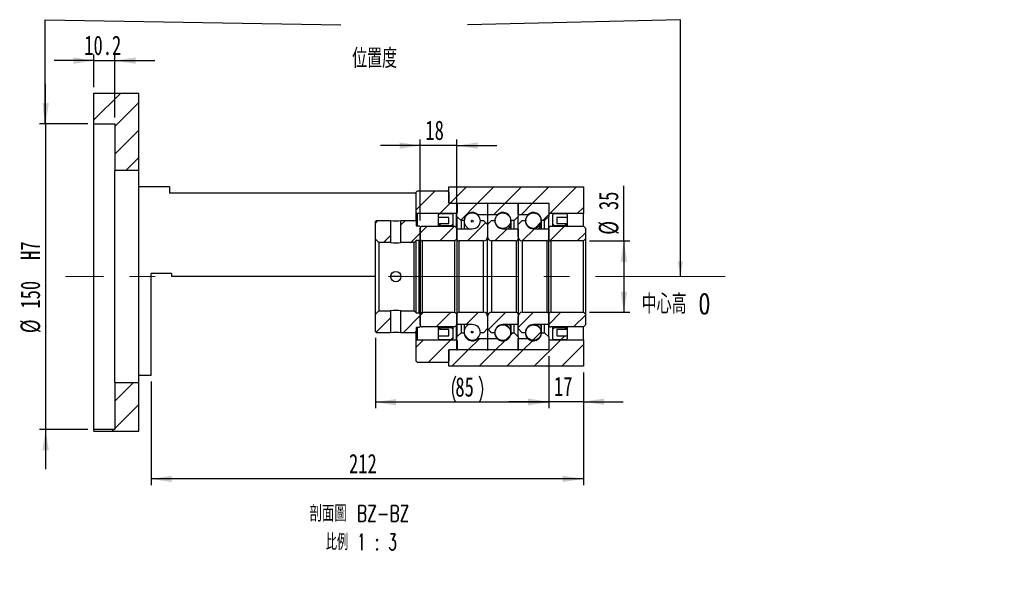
# Paper-space layout 'MBCK35L-J' of a CAD drawing. Header units: millimetres. Extents: x 18 to 332, y 5 to 190.
# Tile 2 of 3: x 171 to 332, y 5 to 96. Entities that reach past the tile are written whole.
import ezdxf

# ---------------------------------------------------------------- set-up
doc = ezdxf.new("R2010")
doc.units = ezdxf.units.MM
doc.linetypes.add('CENTERX2', pattern=[20.32, 12.7, -2.54, 2.54, -2.54])
doc.layers.add('圖層0', color=7, linetype='Continuous')
doc.styles.add('SLDTEXTSTYLE0', font='TXT', dxfattribs={"width": 0.7})
doc.styles.add('SLDTEXTSTYLE1', font='TXT', dxfattribs={"width": 0.7, "bigfont": 'bigfont'})
doc.styles.add('SLDTEXTSTYLE4', font='TXT', dxfattribs={"width": 0.625, "bigfont": 'bigfont'})
doc.dimstyles.new('SLDDIMSTYLE1', dxfattribs={"dimtxt": 0.18, "dimasz": 2.5, "dimexe": 0, "dimexo": 0.0625, "dimgap": 0, "dimtad": 0, "dimtih": 1, "dimtoh": 1, "dimdec": 0, "dimrnd": 1e-09, "dimzin": 0, "dimdsep": 46, "dimtxsty": 'Standard', "dimsah": 1, "dimcen": 0.09, "dimadec": 0, "dimazin": 0, "dimtfac": 2.5, "dimtdec": 0, "dimtofl": 0, "dimtmove": 0, "dimatfit": 3, "dimfxl": 0, "dimfrac": 2, "dimtolj": 1, "dimtzin": 0, "dimarcsym": 0})
doc.dimstyles.new('SLDDIMSTYLE4', dxfattribs={"dimtxt": 3.389974, "dimasz": 2.5, "dimexe": 0, "dimexo": 0.0625, "dimgap": 0.847493, "dimtad": 1, "dimlfac": 3, "dimrnd": 1e-09, "dimzin": 12, "dimdsep": 46, "dimtxsty": 'SLDTEXTSTYLE0', "dimsah": 1, "dimcen": 0.09, "dimadec": 0, "dimazin": 3, "dimtfac": 1, "dimtmove": 0, "dimatfit": 0, "dimfxl": 0, "dimfrac": 2, "dimtolj": 1, "dimtzin": 12, "dimarcsym": 0})
doc.dimstyles.new('SLDDIMSTYLE5', dxfattribs={"dimtxt": 3.389974, "dimasz": 2.5, "dimexe": 0, "dimexo": 0.0625, "dimgap": 0.847493, "dimtad": 1, "dimdec": 1, "dimlfac": 3, "dimrnd": 1e-09, "dimzin": 12, "dimdsep": 46, "dimtxsty": 'SLDTEXTSTYLE0', "dimsah": 1, "dimcen": 0.09, "dimadec": 0, "dimazin": 3, "dimtfac": 1, "dimtdec": 1, "dimtmove": 0, "dimatfit": 0, "dimfxl": 0, "dimfrac": 2, "dimtolj": 1, "dimtzin": 12, "dimarcsym": 0})
doc.dimstyles.new('SLDDIMSTYLE6', dxfattribs={"dimtxt": 3.389974, "dimasz": 2.5, "dimexe": 0, "dimexo": 0.0625, "dimgap": 0.847493, "dimtad": 1, "dimlfac": 3, "dimrnd": 1e-09, "dimzin": 12, "dimdsep": 46, "dimtxsty": 'SLDTEXTSTYLE0', "dimsah": 1, "dimcen": 0.09, "dimadec": 0, "dimazin": 3, "dimtfac": 1, "dimtofl": 0, "dimtmove": 0, "dimatfit": 3, "dimfxl": 0, "dimfrac": 2, "dimtolj": 1, "dimtzin": 12, "dimarcsym": 0})

# ---------------------------------------------------------------- blocks, each defined once
blk = doc.blocks.new('_D_61')
at = {"layer": '圖層0', "color": 7}
for p, q in [((175.34, 79.35), (175.34, 85.86)), ((182.24, 79.35), (174.34, 79.35)), ((175.34, 79.35), (175.34, 29.35)), ((182.24, 29.35), (174.34, 29.35)), ((175.34, 29.35), (175.34, 22.83))]:
    blk.add_line(p, q, dxfattribs=at)
for points in [[(175.34, 79.35), (175.86, 82.74), (174.82, 82.74)], [(175.34, 29.35), (174.82, 25.96), (175.86, 25.96)]]:
    blk.add_solid(points, dxfattribs=at)
at = {"layer": '圖層0', "color": 7, "char_height": 3.175, "attachment_point": 1, "rotation": 90, "style": 'SLDTEXTSTYLE0'}
for s, insert in [('H7', (171.24, 57.07)), ('150', (171.24, 49.12)), ('%%c', (171.24, 45.1))]:
    blk.add_mtext(s, dxfattribs=dict(at, insert=insert))
blk = doc.blocks.new('_D_62')
at = {"layer": '圖層0', "color": 7}
for p, q in [((183.24, 85.35), (183.24, 90.68)), ((186.64, 80.35), (186.64, 90.68)), ((183.24, 89.68), (176.72, 89.68)), ((183.24, 89.68), (186.64, 89.68)), ((186.64, 89.68), (193.16, 89.68))]:
    blk.add_line(p, q, dxfattribs=at)
for points in [[(183.24, 89.68), (179.85, 90.2), (179.85, 89.15)], [(186.64, 89.68), (190.03, 89.15), (190.03, 90.2)]]:
    blk.add_solid(points, dxfattribs=at)
at = {"layer": '圖層0', "color": 7, "insert": (181.65, 93.77), "char_height": 3.175, "attachment_point": 1, "style": 'SLDTEXTSTYLE0'}
blk.add_mtext('10.2', dxfattribs=at)
blk = doc.blocks.new('_D_63')
at = {"layer": '圖層0', "color": 7}
for p, q in [((257.57, 41.35), (257.57, 32.89)), ((263.24, 38.68), (263.24, 32.89)), ((257.57, 33.89), (251.05, 33.89)), ((263.24, 33.89), (257.57, 33.89)), ((263.24, 33.89), (269.76, 33.89))]:
    blk.add_line(p, q, dxfattribs=at)
for points in [[(257.57, 33.89), (254.18, 34.41), (254.18, 33.37)], [(263.24, 33.89), (266.63, 33.37), (266.63, 34.41)]]:
    blk.add_solid(points, dxfattribs=at)
at = {"layer": '圖層0', "color": 7, "insert": (258.43, 37.98), "char_height": 3.175, "attachment_point": 1, "style": 'SLDTEXTSTYLE0'}
blk.add_mtext('17', dxfattribs=at)
blk = doc.blocks.new('_D_64')
at = {"layer": '圖層0', "color": 7}
for p, q in [((263.24, 38.68), (263.24, 20.26)), ((192.57, 37.18), (192.57, 20.26)), ((263.24, 21.26), (192.57, 21.26))]:
    blk.add_line(p, q, dxfattribs=at)
for points in [[(192.57, 21.26), (195.96, 20.74), (195.96, 21.78)], [(263.24, 21.26), (259.85, 21.78), (259.85, 20.74)]]:
    blk.add_solid(points, dxfattribs=at)
at = {"layer": '圖層0', "color": 7, "insert": (224.93, 25.35), "char_height": 3.175, "attachment_point": 1, "style": 'SLDTEXTSTYLE0'}
blk.add_mtext('212', dxfattribs=at)
blk = doc.blocks.new('_D_65')
at = {"layer": '圖層0', "color": 7}
for p, q in [((236.57, 75.78), (230.05, 75.78)), ((236.57, 63.51), (236.57, 76.78)), ((242.57, 75.78), (236.57, 75.78)), ((242.57, 63.25), (242.57, 76.78)), ((242.57, 75.78), (249.09, 75.78))]:
    blk.add_line(p, q, dxfattribs=at)
for points in [[(236.57, 75.78), (233.18, 76.3), (233.18, 75.26)], [(242.57, 75.78), (245.96, 75.26), (245.96, 76.3)]]:
    blk.add_solid(points, dxfattribs=at)
at = {"layer": '圖層0', "color": 7, "insert": (237.41, 79.88), "char_height": 3.175, "attachment_point": 1, "style": 'SLDTEXTSTYLE0'}
blk.add_mtext('18', dxfattribs=at)
blk = doc.blocks.new('_D_66')
at = {"layer": '圖層0', "color": 7}
for p, q in [((269.85, 60.18), (269.85, 69.2)), ((264.24, 60.18), (270.85, 60.18)), ((269.85, 60.18), (269.85, 48.51)), ((264.24, 48.51), (270.85, 48.51))]:
    blk.add_line(p, q, dxfattribs=at)
for points in [[(269.85, 60.18), (269.33, 56.79), (270.38, 56.79)], [(269.85, 48.51), (270.38, 51.9), (269.33, 51.9)]]:
    blk.add_solid(points, dxfattribs=at)
at = {"layer": '圖層0', "color": 7, "char_height": 3.175, "attachment_point": 1, "rotation": 90, "style": 'SLDTEXTSTYLE0'}
for s, insert in [('35', (265.76, 65.23)), ('%%c', (265.76, 61.2))]:
    blk.add_mtext(s, dxfattribs=dict(at, insert=insert))
blk = doc.blocks.new('_D_67')
at = {"layer": '圖層0', "color": 7}
for p, q in [((229.24, 44.35), (229.24, 32.81)), ((257.57, 41.35), (257.57, 32.81)), ((257.57, 33.81), (229.24, 33.81))]:
    blk.add_line(p, q, dxfattribs=at)
for centre, start, end in [((246.55, 35.93), 153.4349, 206.5651), ((242.05, 35.93), 333.4349, 26.5651)]:
    blk.add_arc(centre, 4.73, start, end, dxfattribs=at)
for points in [[(229.24, 33.81), (232.63, 33.29), (232.63, 34.33)], [(257.57, 33.81), (254.18, 34.33), (254.18, 33.29)]]:
    blk.add_solid(points, dxfattribs=at)
at = {"layer": '圖層0', "color": 7, "insert": (242.31, 37.9), "char_height": 3.175, "attachment_point": 1, "style": 'SLDTEXTSTYLE0'}
blk.add_mtext('85', dxfattribs=at)
blk = doc.blocks.new('SW_NOTE_19')
at = {"layer": '圖層0', "color": 0, "char_height": 2.6458, "attachment_point": 2}
for s, insert, style in [('\\M+19655\\M+196CA\\M+19AA4 BZ-BZ', (9.55, 3.41), 'SLDTEXTSTYLE1'), ('\\M+194E4\\M+197E1 1 : 3', (9.88, -1.26), 'SLDTEXTSTYLE4')]:
    blk.add_mtext(s, dxfattribs=dict(at, insert=insert, style=style))

psp = doc.layouts.new('MBCK35L-J')

# ---------------------------------------------------------------- hatches: boundary and pattern name
at = {"linetype": 'Continuous', "lineweight": 18}
h = psp.add_hatch(dxfattribs=at)
h.set_pattern_fill('ANSI31', style=0)
edge = h.paths.add_edge_path(flags=0)
edge.add_arc((242.673, 66.2454), 0.1, 90, 180)
edge.add_line((242.573, 66.2454), (242.573, 64.1787))
edge.add_line((242.573, 64.1787), (243.2396, 63.5121))
edge.add_line((243.2396, 63.5121), (243.7396, 63.5121))
edge.add_arc((245.073, 63.5121), 1.3333, 45.438688, 180, ccw=False)
edge.add_line((246.0085, 64.4621), (247.573, 64.4621))
edge.add_line((247.573, 64.4621), (247.573, 66.2454))
edge.add_arc((247.473, 66.2454), 0.1, 0, 90)
edge.add_line((247.473, 66.3454), (242.673, 66.3454))
h = psp.add_hatch(dxfattribs=at)
h.set_pattern_fill('ANSI31', style=0)
edge = h.paths.add_edge_path(flags=0)
edge.add_arc((252.473, 66.2454), 0.1, 0, 90)
edge.add_line((252.473, 66.3454), (247.673, 66.3454))
edge.add_arc((247.673, 66.2454), 0.1, 90, 180)
edge.add_line((247.573, 66.2454), (247.573, 64.4621))
edge.add_line((247.573, 64.4621), (249.1374, 64.4621))
edge.add_arc((250.073, 63.5121), 1.3333, 0, 134.561312, ccw=False)
edge.add_line((251.4063, 63.5121), (251.9063, 63.5121))
edge.add_line((251.9063, 63.5121), (252.573, 64.1787))
edge.add_line((252.573, 64.1787), (252.573, 66.2454))
h = psp.add_hatch(dxfattribs=at)
h.set_pattern_fill('ANSI31', style=0)
edge = h.paths.add_edge_path(flags=0)
edge.add_arc((257.473, 66.2454), 0.1, 0, 90)
edge.add_line((257.473, 66.3454), (252.673, 66.3454))
edge.add_arc((252.673, 66.2454), 0.1, 90, 180)
edge.add_line((252.573, 66.2454), (252.573, 64.4621))
edge.add_line((252.573, 64.4621), (254.1374, 64.4621))
edge.add_arc((255.073, 63.5121), 1.3333, 0, 134.561312, ccw=False)
edge.add_line((256.4063, 63.5121), (256.9063, 63.5121))
edge.add_line((256.9063, 63.5121), (257.573, 64.1787))
edge.add_line((257.573, 64.1787), (257.573, 66.2454))
h = psp.add_hatch(dxfattribs=at)
h.set_pattern_fill('ANSI31', style=0)
h.paths.add_polyline_path([(241.2396, 63.0121), (239.7396, 63.0121), (239.7396, 62.9454), (240.0063, 62.6787), (241.6396, 62.6787), (241.9063, 62.9454), (241.9063, 64.5121), (241.7396, 64.6787), (239.7396, 64.6787), (239.573, 64.5121), (239.573, 64.012), (241.2396, 64.012)], flags=0)
h = psp.add_hatch(dxfattribs=at)
h.set_pattern_fill('ANSI31', style=0)
edge = h.paths.add_edge_path(flags=0)
edge.add_arc((250.073, 63.5037), 1.2746, 0, 360)
h = psp.add_hatch(dxfattribs=at)
h.set_pattern_fill('ANSI31', style=0)
edge = h.paths.add_edge_path(flags=0)
edge.add_arc((255.073, 63.5016), 1.2594, 0, 360)
h = psp.add_hatch(dxfattribs=at)
h.set_pattern_fill('ANSI31', style=0)
h.paths.add_polyline_path([(260.4063, 63.0121), (258.9063, 63.0121), (258.9063, 64.012), (260.573, 64.012), (260.573, 64.5121), (260.4063, 64.6787), (258.4063, 64.6787), (258.2396, 64.5121), (258.2396, 62.9454), (258.5063, 62.6787), (260.1396, 62.6787), (260.4063, 62.9454)], flags=0)
h = psp.add_hatch(dxfattribs=at)
h.set_pattern_fill('ANSI31', style=0)
h.paths.add_polyline_path([(231.723, 63.5121), (229.4063, 63.5121), (229.2396, 63.3454), (229.2396, 60.4954), (229.8063, 59.9287), (231.723, 59.9287)], flags=0)
h = psp.add_hatch(dxfattribs=at)
h.set_pattern_fill('ANSI31', style=0)
h.paths.add_polyline_path([(236.4063, 62.6787), (235.9063, 62.6787), (235.9063, 63.3454), (235.7396, 63.5121), (233.423, 63.5121), (233.423, 59.9287), (235.573, 59.9287), (235.9063, 60.2621), (236.4063, 60.2621), (236.573, 60.4287), (236.573, 62.512)], flags=0)
h = psp.add_hatch(dxfattribs=at)
h.set_pattern_fill('ANSI31', style=0)
edge = h.paths.add_edge_path(flags=0)
edge.add_line((247.573, 62.8454), (246.9063, 63.5121))
edge.add_line((246.9063, 63.5121), (246.4063, 63.5121))
edge.add_arc((245.073, 63.5121), 1.3333, 270, 360, ccw=False)
edge.add_line((245.073, 62.1787), (242.573, 62.1787))
edge.add_line((242.573, 62.1787), (242.573, 60.5121))
edge.add_arc((242.9063, 60.5121), 0.3333, 180, 270)
edge.add_line((242.9063, 60.1787), (246.9063, 60.1787))
edge.add_arc((246.9063, 60.8454), 0.6667, 270, 360)
edge.add_line((247.573, 60.8454), (247.573, 62.8454))
h = psp.add_hatch(dxfattribs=at)
h.set_pattern_fill('ANSI31', style=0)
edge = h.paths.add_edge_path(flags=0)
edge.add_arc((245.073, 63.4157), 0.1461, 0, 360)
h = psp.add_hatch(dxfattribs=at)
h.set_pattern_fill('ANSI31', style=0)
edge = h.paths.add_edge_path(flags=0)
edge.add_line((248.2396, 63.5121), (247.573, 62.8454))
edge.add_line((247.573, 62.8454), (247.573, 60.8454))
edge.add_arc((248.2396, 60.8454), 0.6667, 180, 270)
edge.add_line((248.2396, 60.1787), (252.2396, 60.1787))
edge.add_arc((252.2396, 60.5121), 0.3333, 270, 360)
edge.add_line((252.573, 60.5121), (252.573, 62.1787))
edge.add_line((252.573, 62.1787), (250.073, 62.1787))
edge.add_arc((250.073, 63.5121), 1.3333, 180, 270, ccw=False)
edge.add_line((248.7396, 63.5121), (248.2396, 63.5121))
h = psp.add_hatch(dxfattribs=at)
h.set_pattern_fill('ANSI31', style=0)
edge = h.paths.add_edge_path(flags=0)
edge.add_line((253.2396, 63.5121), (252.573, 62.8454))
edge.add_line((252.573, 62.8454), (252.573, 60.8454))
edge.add_arc((253.2396, 60.8454), 0.6667, 180, 270)
edge.add_line((253.2396, 60.1787), (257.2396, 60.1787))
edge.add_arc((257.2396, 60.5121), 0.3333, 270, 360)
edge.add_line((257.573, 60.5121), (257.573, 62.1787))
edge.add_line((257.573, 62.1787), (255.073, 62.1787))
edge.add_arc((255.073, 63.5121), 1.3333, 180, 270, ccw=False)
edge.add_line((253.7396, 63.5121), (253.2396, 63.5121))
h = psp.add_hatch(dxfattribs=at)
h.set_pattern_fill('ANSI31', style=0)
edge = h.paths.add_edge_path(flags=0)
edge.add_line((236.9063, 60.1787), (242.2396, 60.1787))
edge.add_line((242.2396, 60.1787), (242.573, 60.5121))
edge.add_line((242.573, 60.5121), (242.573, 62.2454))
edge.add_line((242.573, 62.2454), (242.2396, 62.5787))
edge.add_line((242.2396, 62.5787), (236.9063, 62.5787))
edge.add_arc((236.9063, 62.2454), 0.3333, 90, 180)
edge.add_line((236.573, 62.2454), (236.573, 60.5121))
edge.add_arc((236.9063, 60.5121), 0.3333, 180, 270)
h = psp.add_hatch(dxfattribs=at)
h.set_pattern_fill('ANSI31', style=0)
edge = h.paths.add_edge_path(flags=0)
edge.add_line((257.9063, 60.1787), (263.2396, 60.1787))
edge.add_line((263.2396, 60.1787), (263.573, 60.5121))
edge.add_line((263.573, 60.5121), (263.573, 62.2454))
edge.add_line((263.573, 62.2454), (263.2396, 62.5787))
edge.add_line((263.2396, 62.5787), (257.9063, 62.5787))
edge.add_arc((257.9063, 62.2454), 0.3333, 90, 180)
edge.add_line((257.573, 62.2454), (257.573, 60.5121))
edge.add_arc((257.9063, 60.5121), 0.3333, 180, 270)
h = psp.add_hatch(dxfattribs=at)
h.set_pattern_fill('ANSI31', style=0)
h.paths.add_polyline_path([(229.2396, 48.1954), (229.2396, 45.3454), (229.4063, 45.1787), (231.723, 45.1787), (231.723, 48.7621), (229.8063, 48.7621)], flags=0)
h = psp.add_hatch(dxfattribs=at)
h.set_pattern_fill('ANSI31', style=0)
h.paths.add_polyline_path([(235.9063, 46.0121), (236.4063, 46.0121), (236.573, 46.1787), (236.573, 48.2621), (236.4063, 48.4287), (235.9063, 48.4287), (235.573, 48.7621), (233.423, 48.7621), (233.423, 45.1787), (235.7396, 45.1787), (235.9063, 45.3454)], flags=0)
h = psp.add_hatch(dxfattribs=at)
h.set_pattern_fill('ANSI31', style=0)
edge = h.paths.add_edge_path(flags=0)
edge.add_line((242.573, 46.4454), (242.573, 48.1787))
edge.add_line((242.573, 48.1787), (242.2396, 48.5121))
edge.add_line((242.2396, 48.5121), (236.9063, 48.5121))
edge.add_arc((236.9063, 48.1787), 0.3333, 90, 180)
edge.add_line((236.573, 48.1787), (236.573, 46.4454))
edge.add_arc((236.9063, 46.4454), 0.3333, 180, 270)
edge.add_line((236.9063, 46.1121), (242.2396, 46.1121))
edge.add_line((242.2396, 46.1121), (242.573, 46.4454))
h = psp.add_hatch(dxfattribs=at)
h.set_pattern_fill('ANSI31', style=0)
edge = h.paths.add_edge_path(flags=0)
edge.add_line((246.9063, 45.1787), (247.573, 45.8454))
edge.add_line((247.573, 45.8454), (247.573, 47.8454))
edge.add_arc((246.9063, 47.8454), 0.6667, 0, 90)
edge.add_line((246.9063, 48.5121), (242.9063, 48.5121))
edge.add_arc((242.9063, 48.1787), 0.3333, 90, 180)
edge.add_line((242.573, 48.1787), (242.573, 46.5121))
edge.add_line((242.573, 46.5121), (245.073, 46.5121))
edge.add_arc((245.073, 45.1787), 1.3333, 0, 90, ccw=False)
edge.add_line((246.4063, 45.1787), (246.9063, 45.1787))
h = psp.add_hatch(dxfattribs=at)
h.set_pattern_fill('ANSI31', style=0)
edge = h.paths.add_edge_path(flags=0)
edge.add_line((247.573, 45.8454), (248.2396, 45.1787))
edge.add_line((248.2396, 45.1787), (248.7396, 45.1787))
edge.add_arc((250.073, 45.1787), 1.3333, 90, 180, ccw=False)
edge.add_line((250.073, 46.5121), (252.573, 46.5121))
edge.add_line((252.573, 46.5121), (252.573, 48.1787))
edge.add_arc((252.2396, 48.1787), 0.3333, 0, 90)
edge.add_line((252.2396, 48.5121), (248.2396, 48.5121))
edge.add_arc((248.2396, 47.8454), 0.6667, 90, 180)
edge.add_line((247.573, 47.8454), (247.573, 45.8454))
h = psp.add_hatch(dxfattribs=at)
h.set_pattern_fill('ANSI31', style=0)
edge = h.paths.add_edge_path(flags=0)
edge.add_line((252.573, 45.8454), (253.2396, 45.1787))
edge.add_line((253.2396, 45.1787), (253.7396, 45.1787))
edge.add_arc((255.073, 45.1787), 1.3333, 90, 180, ccw=False)
edge.add_line((255.073, 46.5121), (257.573, 46.5121))
edge.add_line((257.573, 46.5121), (257.573, 48.1787))
edge.add_arc((257.2396, 48.1787), 0.3333, 0, 90)
edge.add_line((257.2396, 48.5121), (253.2396, 48.5121))
edge.add_arc((253.2396, 47.8454), 0.6667, 90, 180)
edge.add_line((252.573, 47.8454), (252.573, 45.8454))
h = psp.add_hatch(dxfattribs=at)
h.set_pattern_fill('ANSI31', style=0)
edge = h.paths.add_edge_path(flags=0)
edge.add_line((263.573, 46.4454), (263.573, 48.1787))
edge.add_line((263.573, 48.1787), (263.2396, 48.5121))
edge.add_line((263.2396, 48.5121), (257.9063, 48.5121))
edge.add_arc((257.9063, 48.1787), 0.3333, 90, 180)
edge.add_line((257.573, 48.1787), (257.573, 46.4454))
edge.add_arc((257.9063, 46.4454), 0.3333, 180, 270)
edge.add_line((257.9063, 46.1121), (263.2396, 46.1121))
edge.add_line((263.2396, 46.1121), (263.573, 46.4454))
h = psp.add_hatch(dxfattribs=at)
h.set_pattern_fill('ANSI31', style=0)
h.paths.add_polyline_path([(239.7396, 45.6787), (241.2396, 45.6787), (241.2396, 44.6787), (239.573, 44.6787), (239.573, 44.1787), (239.7396, 44.0121), (241.7396, 44.0121), (241.9063, 44.1787), (241.9063, 45.7454), (241.6396, 46.0121), (240.0063, 46.0121), (239.7396, 45.7454)], flags=0)
h = psp.add_hatch(dxfattribs=at)
h.set_pattern_fill('ANSI31', style=0)
edge = h.paths.add_edge_path(flags=0)
edge.add_arc((242.673, 42.4454), 0.1, 180, 270)
edge.add_line((242.673, 42.3454), (247.473, 42.3454))
edge.add_arc((247.473, 42.4454), 0.1, 270, 360)
edge.add_line((247.573, 42.4454), (247.573, 44.2287))
edge.add_line((247.573, 44.2287), (246.0085, 44.2287))
edge.add_arc((245.073, 45.1787), 1.3333, 180, 314.561312, ccw=False)
edge.add_line((243.7396, 45.1787), (243.2396, 45.1787))
edge.add_line((243.2396, 45.1787), (242.573, 44.5121))
edge.add_line((242.573, 44.5121), (242.573, 42.4454))
h = psp.add_hatch(dxfattribs=at)
h.set_pattern_fill('ANSI31', style=0)
edge = h.paths.add_edge_path(flags=0)
edge.add_arc((245.073, 45.275), 0.1461, 0, 360)
h = psp.add_hatch(dxfattribs=at)
h.set_pattern_fill('ANSI31', style=0)
edge = h.paths.add_edge_path(flags=0)
edge.add_arc((252.473, 42.4454), 0.1, 270, 360)
edge.add_line((252.573, 42.4454), (252.573, 44.5121))
edge.add_line((252.573, 44.5121), (251.9063, 45.1787))
edge.add_line((251.9063, 45.1787), (251.4063, 45.1787))
edge.add_arc((250.073, 45.1787), 1.3333, 225.438688, 360, ccw=False)
edge.add_line((249.1374, 44.2287), (247.573, 44.2287))
edge.add_line((247.573, 44.2287), (247.573, 42.4454))
edge.add_arc((247.673, 42.4454), 0.1, 180, 270)
edge.add_line((247.673, 42.3454), (252.473, 42.3454))
h = psp.add_hatch(dxfattribs=at)
h.set_pattern_fill('ANSI31', style=0)
edge = h.paths.add_edge_path(flags=0)
edge.add_arc((250.073, 45.1871), 1.2746, 0, 360)
h = psp.add_hatch(dxfattribs=at)
h.set_pattern_fill('ANSI31', style=0)
edge = h.paths.add_edge_path(flags=0)
edge.add_arc((257.473, 42.4454), 0.1, 270, 360)
edge.add_line((257.573, 42.4454), (257.573, 44.5121))
edge.add_line((257.573, 44.5121), (256.9063, 45.1787))
edge.add_line((256.9063, 45.1787), (256.4063, 45.1787))
edge.add_arc((255.073, 45.1787), 1.3333, 225.438688, 360, ccw=False)
edge.add_line((254.1374, 44.2287), (252.573, 44.2287))
edge.add_line((252.573, 44.2287), (252.573, 42.4454))
edge.add_arc((252.673, 42.4454), 0.1, 180, 270)
edge.add_line((252.673, 42.3454), (257.473, 42.3454))
h = psp.add_hatch(dxfattribs=at)
h.set_pattern_fill('ANSI31', style=0)
edge = h.paths.add_edge_path(flags=0)
edge.add_arc((255.073, 45.1892), 1.2594, 0, 360)
h = psp.add_hatch(dxfattribs=at)
h.set_pattern_fill('ANSI31', style=0)
h.paths.add_polyline_path([(258.9063, 45.6787), (260.4063, 45.6787), (260.4063, 45.7454), (260.1396, 46.0121), (258.5063, 46.0121), (258.2396, 45.7454), (258.2396, 44.1787), (258.4063, 44.0121), (260.4063, 44.0121), (260.573, 44.1787), (260.573, 44.6787), (258.9063, 44.6787)], flags=0)
at = {"layer": '圖層0', "linetype": 'Continuous', "lineweight": 18}
h = psp.add_hatch(dxfattribs=at)
h.set_pattern_fill('ANSI31', color=256, style=0)
h.paths.add_polyline_path([(190.573, 84.3454), (183.2396, 84.3454), (183.2396, 79.3454), (186.6396, 79.3454), (186.6396, 71.6787), (190.573, 71.6787)], flags=0)
h = psp.add_hatch(dxfattribs=at)
h.set_pattern_fill('ANSI31', color=256, style=0)
edge = h.paths.add_edge_path(flags=0)
edge.add_line((241.073, 68.3454), (236.073, 68.3454))
edge.add_line((236.073, 68.3454), (235.9063, 68.1787))
edge.add_line((235.9063, 68.1787), (235.9063, 64.8454))
edge.add_line((235.9063, 64.8454), (236.073, 64.6787))
edge.add_line((236.073, 64.6787), (242.523, 64.6787))
edge.add_line((242.523, 64.6787), (242.623, 64.7787))
edge.add_line((242.623, 64.7787), (242.623, 66.2454))
edge.add_line((242.623, 66.2454), (242.523, 66.3454))
edge.add_line((242.523, 66.3454), (241.373, 66.3454))
edge.add_arc((241.373, 66.4787), 0.1333, 180, 270, ccw=False)
edge.add_line((241.2396, 66.4787), (241.2396, 68.1787))
edge.add_line((241.2396, 68.1787), (241.073, 68.3454))
h = psp.add_hatch(dxfattribs=at)
h.set_pattern_fill('ANSI31', color=256, style=0)
h.paths.add_polyline_path([(263.2396, 64.6787), (263.2396, 69.0121), (241.2396, 69.0121), (241.2396, 66.3454), (257.573, 66.3454), (257.573, 64.6787)], flags=0)
h = psp.add_hatch(dxfattribs=at)
h.set_pattern_fill('ANSI31', color=256, style=0)
edge = h.paths.add_edge_path(flags=0)
edge.add_line((235.9063, 43.8454), (235.9063, 40.5121))
edge.add_line((235.9063, 40.5121), (236.073, 40.3454))
edge.add_line((236.073, 40.3454), (241.073, 40.3454))
edge.add_line((241.073, 40.3454), (241.2396, 40.5121))
edge.add_line((241.2396, 40.5121), (241.2396, 42.212))
edge.add_arc((241.373, 42.212), 0.1333, 90, 180, ccw=False)
edge.add_line((241.373, 42.3454), (242.523, 42.3454))
edge.add_line((242.523, 42.3454), (242.623, 42.4454))
edge.add_line((242.623, 42.4454), (242.623, 43.9121))
edge.add_line((242.623, 43.9121), (242.523, 44.0121))
edge.add_line((242.523, 44.0121), (236.073, 44.0121))
edge.add_line((236.073, 44.0121), (235.9063, 43.8454))
h = psp.add_hatch(dxfattribs=at)
h.set_pattern_fill('ANSI31', color=256, style=0)
h.paths.add_polyline_path([(263.2396, 39.6787), (263.2396, 44.0121), (257.573, 44.0121), (257.573, 42.3454), (241.2396, 42.3454), (241.2396, 39.6787)], flags=0)
h = psp.add_hatch(dxfattribs=at)
h.set_pattern_fill('ANSI31', color=256, style=0)
h.paths.add_polyline_path([(183.2396, 29.0635), (190.573, 29.0635), (190.573, 37.012), (186.6396, 37.012), (186.6396, 29.3454), (183.2396, 29.3454)], flags=0)

# ---------------------------------------------------------------- linework, layer by layer
at = {"color": 7, "linetype": 'Continuous', "lineweight": 25}
for p, q in [((183.2396, 84.3454), (190.573, 84.3454)), ((183.2396, 79.3454), (183.2396, 84.3454)), ((190.573, 71.6787), (190.573, 84.3454)), ((183.2396, 79.3454), (186.6396, 79.3454)), ((183.2396, 29.3454), (183.2396, 79.3454)), ((186.6396, 79.3454), (186.6396, 71.6787)), ((190.573, 71.6787), (186.6396, 71.6787)), ((186.6396, 37.012), (186.6396, 71.6787)), ((190.573, 37.012), (190.573, 71.6787)), ((195.573, 69.0121), (190.573, 69.0121)), ((195.573, 69.0121), (195.573, 68.0121)), ((235.9063, 68.0121), (195.573, 68.0121)), ((236.073, 68.3454), (235.9063, 68.1787)), ((235.9063, 64.8454), (235.9063, 68.1787)), ((241.073, 68.3454), (236.073, 68.3454)), ((241.2396, 68.1787), (241.073, 68.3454)), ((241.2396, 66.3454), (241.2396, 69.0121)), ((241.2396, 69.0121), (263.2396, 69.0121)), ((241.2396, 68.1787), (241.2396, 66.4787)), ((263.2396, 69.0121), (263.2396, 64.6787)), ((241.2396, 66.3454), (257.573, 66.3454)), ((241.373, 66.3454), (242.523, 66.3454)), ((242.623, 66.2454), (242.523, 66.3454)), ((242.573, 64.1787), (242.573, 66.2454)), ((242.623, 66.2454), (242.623, 64.7787)), ((242.673, 66.3454), (247.473, 66.3454)), ((247.573, 66.2454), (247.573, 64.4621)), ((247.673, 66.3454), (252.473, 66.3454)), ((252.573, 64.4621), (252.573, 66.2454)), ((252.573, 66.2454), (252.573, 64.1787)), ((252.673, 66.3454), (257.473, 66.3454)), ((257.573, 66.3454), (257.573, 64.6787)), ((257.573, 66.2454), (257.573, 64.1787)), ((235.9063, 64.8454), (236.073, 64.6787)), ((235.9063, 63.3454), (235.9063, 64.8454)), ((242.523, 64.6787), (236.073, 64.6787)), ((236.073, 64.6787), (236.073, 62.6787)), ((239.7396, 64.6787), (239.573, 64.5121)), ((239.573, 64.012), (239.573, 64.5121)), ((239.7396, 64.6787), (241.7396, 64.6787)), ((241.9063, 64.5121), (241.7396, 64.6787)), ((241.9063, 64.5121), (241.9063, 62.9454)), ((242.523, 64.6787), (242.623, 64.7787)), ((242.523, 62.2954), (242.523, 64.6787)), ((246.0085, 64.4621), (246.0085, 64.3657)), ((247.573, 64.4621), (246.0085, 64.4621)), ((247.573, 64.4621), (247.573, 62.8454)), ((249.1374, 64.4621), (247.573, 64.4621)), ((249.1374, 64.3693), (249.1374, 64.4621)), ((254.1374, 64.4621), (252.573, 64.4621)), ((254.1374, 64.3447), (254.1374, 64.4621)), ((263.2396, 64.6787), (257.573, 64.6787)), ((258.4063, 64.6787), (258.2396, 64.5121)), ((258.2396, 62.9454), (258.2396, 64.5121)), ((258.4063, 64.6787), (260.4063, 64.6787)), ((260.573, 64.5121), (260.4063, 64.6787)), ((260.573, 64.5121), (260.573, 64.012)), ((263.2396, 62.5787), (263.2396, 64.6787)), ((229.4063, 63.5121), (229.2396, 63.3454)), ((229.2396, 60.4954), (229.2396, 63.3454)), ((229.4063, 63.5121), (231.723, 63.5121)), ((231.723, 63.5121), (231.723, 59.9287)), ((233.423, 59.9287), (233.423, 63.5121)), ((233.423, 63.5121), (235.7396, 63.5121)), ((235.9063, 63.3454), (235.7396, 63.5121)), ((235.9063, 63.3454), (235.9063, 62.6787)), ((241.2396, 64.012), (239.573, 64.012)), ((239.573, 62.5787), (239.573, 64.012)), ((239.7396, 63.0121), (241.2396, 63.0121)), ((239.7396, 62.9454), (239.7396, 63.0121)), ((239.7396, 62.9454), (240.0063, 62.6787)), ((239.7396, 62.5787), (239.7396, 62.9454)), ((241.2396, 63.0121), (241.2396, 64.012)), ((241.6396, 62.6787), (241.9063, 62.9454)), ((241.9063, 62.9454), (241.9063, 62.5787)), ((243.2396, 63.5121), (242.573, 64.1787)), ((242.573, 64.1787), (242.573, 62.2454)), ((243.2396, 63.5121), (243.2396, 62.1787)), ((243.7396, 63.5121), (243.2396, 63.5121)), ((243.7396, 63.5121), (243.7396, 62.1787)), ((246.4063, 63.5121), (246.9063, 63.5121)), ((246.9063, 63.5121), (247.573, 62.8454)), ((247.573, 62.8454), (248.2396, 63.5121)), ((247.573, 62.8454), (247.573, 60.8454)), ((248.2396, 63.5121), (248.7396, 63.5121)), ((248.8003, 63.5742), (248.7502, 63.3442)), ((251.4063, 62.1787), (251.4063, 63.5121)), ((251.9063, 63.5121), (251.4063, 63.5121)), ((252.573, 64.1787), (251.9063, 63.5121)), ((251.9063, 62.1787), (251.9063, 63.5121)), ((252.573, 62.8454), (252.573, 64.1787)), ((252.573, 62.8454), (253.2396, 63.5121)), ((252.573, 60.8454), (252.573, 62.8454)), ((253.2396, 63.5121), (253.7396, 63.5121)), ((253.8225, 63.6515), (253.7495, 63.3504)), ((256.4063, 62.1787), (256.4063, 63.5121)), ((256.9063, 63.5121), (256.4063, 63.5121)), ((257.573, 64.1787), (256.9063, 63.5121)), ((256.9063, 62.1787), (256.9063, 63.5121)), ((257.573, 62.2454), (257.573, 64.1787)), ((258.2396, 62.9454), (258.5063, 62.6787)), ((258.2396, 62.5787), (258.2396, 62.9454)), ((260.573, 64.012), (258.9063, 64.012)), ((258.9063, 64.012), (258.9063, 63.0121)), ((258.9063, 63.0121), (260.4063, 63.0121)), ((260.1396, 62.6787), (260.4063, 62.9454)), ((260.4063, 63.0121), (260.4063, 62.9454)), ((260.4063, 62.9454), (260.4063, 62.5787)), ((260.573, 64.012), (260.573, 62.5787)), ((235.9063, 62.6787), (236.4063, 62.6787)), ((236.573, 62.512), (236.4063, 62.6787)), ((236.573, 62.512), (236.573, 60.4287)), ((236.573, 60.5121), (236.573, 62.2454)), ((236.9063, 62.5787), (242.2396, 62.5787)), ((240.0063, 62.6787), (240.0063, 62.5787)), ((241.6396, 62.6787), (240.0063, 62.6787)), ((241.6396, 62.5787), (241.6396, 62.6787)), ((242.573, 62.2454), (242.2396, 62.5787)), ((242.573, 62.2454), (242.573, 60.5121)), ((242.573, 62.1787), (245.073, 62.1787)), ((242.573, 60.5121), (242.573, 62.1787)), ((250.073, 62.1787), (252.573, 62.1787)), ((252.573, 62.1787), (252.573, 60.5121)), ((255.073, 62.1787), (257.573, 62.1787)), ((257.573, 60.5121), (257.573, 62.2454)), ((257.573, 62.1787), (257.573, 60.5121)), ((257.9063, 62.5787), (263.2396, 62.5787)), ((258.5063, 62.6787), (258.5063, 62.5787)), ((260.1396, 62.6787), (258.5063, 62.6787)), ((260.1396, 62.5787), (260.1396, 62.6787)), ((263.573, 62.2454), (263.2396, 62.5787)), ((263.573, 62.2454), (263.573, 60.5121)), ((229.2396, 60.4954), (229.8063, 59.9287)), ((229.2396, 48.1954), (229.2396, 60.4954)), ((229.8063, 59.9287), (229.8063, 48.7621)), ((231.723, 59.9287), (229.8063, 59.9287)), ((235.573, 59.9287), (233.423, 59.9287)), ((235.573, 59.9287), (235.9063, 60.2621)), ((235.573, 48.7621), (235.573, 59.9287)), ((236.4063, 60.2621), (235.9063, 60.2621)), ((235.9063, 48.4287), (235.9063, 60.2621)), ((236.4063, 60.2621), (236.573, 60.4287)), ((236.4063, 48.4287), (236.4063, 60.2621)), ((236.573, 60.4287), (236.573, 48.2621)), ((236.9063, 60.1787), (236.9063, 48.5121)), ((242.2396, 60.1787), (236.9063, 60.1787)), ((242.2396, 60.1787), (242.573, 60.5121)), ((242.2396, 48.5121), (242.2396, 60.1787)), ((242.573, 60.5121), (242.573, 48.1787)), ((242.9063, 48.5121), (242.9063, 60.1787)), ((246.9063, 60.1787), (242.9063, 60.1787)), ((246.9063, 48.5121), (246.9063, 60.1787)), ((247.573, 47.8454), (247.573, 60.8454)), ((248.2396, 60.1787), (248.2396, 48.5121)), ((252.2396, 60.1787), (248.2396, 60.1787)), ((252.2396, 60.1787), (252.2396, 48.5121)), ((252.573, 60.5121), (252.573, 48.1787)), ((253.2396, 60.1787), (253.2396, 48.5121)), ((257.2396, 60.1787), (253.2396, 60.1787)), ((257.2396, 60.1787), (257.2396, 48.5121)), ((257.573, 48.1787), (257.573, 60.5121)), ((257.9063, 60.1787), (257.9063, 48.5121)), ((263.2396, 60.1787), (257.9063, 60.1787)), ((263.2396, 60.1787), (263.573, 60.5121)), ((263.2396, 48.5121), (263.2396, 60.1787)), ((263.573, 60.5121), (263.573, 48.1787)), ((195.9063, 54.8454), (192.573, 54.8454)), ((192.573, 38.1787), (192.573, 54.8454)), ((195.9063, 54.8454), (195.9063, 54.3454)), ((229.2396, 54.3454), (195.9063, 54.3454)), ((233.4121, 54.3454), (231.723, 54.3454)), ((229.8063, 48.7621), (229.2396, 48.1954)), ((229.8063, 48.7621), (231.723, 48.7621)), ((231.723, 48.7621), (231.723, 45.1787)), ((233.423, 48.7621), (235.573, 48.7621)), ((233.423, 45.1787), (233.423, 48.7621)), ((235.9063, 48.4287), (235.573, 48.7621)), ((235.9063, 48.4287), (236.4063, 48.4287)), ((236.573, 48.2621), (236.4063, 48.4287)), ((236.9063, 48.5121), (242.2396, 48.5121)), ((242.573, 48.1787), (242.2396, 48.5121)), ((242.9063, 48.5121), (246.9063, 48.5121)), ((248.2396, 48.5121), (252.2396, 48.5121)), ((253.2396, 48.5121), (257.2396, 48.5121)), ((257.9063, 48.5121), (263.2396, 48.5121)), ((263.573, 48.1787), (263.2396, 48.5121)), ((229.2396, 45.3454), (229.2396, 48.1954)), ((236.573, 48.2621), (236.573, 46.1787)), ((236.573, 46.4454), (236.573, 48.1787)), ((242.573, 48.1787), (242.573, 46.4454)), ((242.573, 46.5121), (242.573, 48.1787)), ((247.573, 47.8454), (247.573, 45.8454)), ((252.573, 48.1787), (252.573, 46.5121)), ((252.573, 45.8454), (252.573, 47.8454)), ((257.573, 46.4454), (257.573, 48.1787)), ((257.573, 48.1787), (257.573, 46.5121)), ((263.573, 48.1787), (263.573, 46.4454)), ((229.2396, 45.3454), (229.4063, 45.1787)), ((231.723, 45.1787), (229.4063, 45.1787)), ((235.7396, 45.1787), (233.423, 45.1787)), ((235.7396, 45.1787), (235.9063, 45.3454)), ((235.9063, 46.0121), (235.9063, 45.3454)), ((236.4063, 46.0121), (235.9063, 46.0121)), ((235.9063, 43.8454), (235.9063, 45.3454)), ((236.073, 46.0121), (236.073, 44.0121)), ((236.4063, 46.0121), (236.573, 46.1787)), ((242.2396, 46.112), (236.9063, 46.112)), ((239.573, 44.6787), (239.573, 46.112)), ((239.7396, 45.7454), (239.7396, 46.112)), ((240.0063, 46.0121), (239.7396, 45.7454)), ((239.7396, 45.6787), (239.7396, 45.7454)), ((241.2396, 45.6787), (239.7396, 45.6787)), ((240.0063, 46.112), (240.0063, 46.0121)), ((240.0063, 46.0121), (241.6396, 46.0121)), ((241.2396, 44.6787), (241.2396, 45.6787)), ((241.6396, 46.0121), (241.6396, 46.112)), ((241.9063, 45.7454), (241.6396, 46.0121)), ((241.9063, 46.112), (241.9063, 45.7454)), ((241.9063, 45.7454), (241.9063, 44.1787)), ((242.2396, 46.112), (242.573, 46.4454)), ((242.523, 44.0121), (242.523, 46.3954)), ((245.073, 46.5121), (242.573, 46.5121)), ((242.573, 46.4454), (242.573, 44.5121)), ((242.573, 44.5121), (243.2396, 45.1787)), ((243.2396, 46.5121), (243.2396, 45.1787)), ((243.2396, 45.1787), (243.7396, 45.1787)), ((243.7396, 46.5121), (243.7396, 45.1787)), ((246.9063, 45.1787), (246.4063, 45.1787)), ((247.573, 45.8454), (246.9063, 45.1787)), ((247.573, 45.8454), (247.573, 44.2287)), ((248.2396, 45.1787), (247.573, 45.8454)), ((248.7396, 45.1787), (248.2396, 45.1787)), ((252.573, 46.5121), (250.073, 46.5121)), ((251.2047, 46.4613), (251.2348, 46.5121)), ((251.4063, 45.1787), (251.4063, 46.5121)), ((251.4063, 45.1787), (251.9063, 45.1787)), ((251.9063, 45.1787), (251.9063, 46.5121)), ((251.9063, 45.1787), (252.573, 44.5121)), ((253.2396, 45.1787), (252.573, 45.8454)), ((252.573, 44.5121), (252.573, 45.8454)), ((253.7396, 45.1787), (253.2396, 45.1787)), ((257.573, 46.5121), (255.073, 46.5121)), ((256.2007, 46.4839), (256.218, 46.5121)), ((256.4063, 45.1787), (256.4063, 46.5121)), ((256.4063, 45.1787), (256.9063, 45.1787)), ((256.9063, 45.1787), (256.9063, 46.5121)), ((256.9063, 45.1787), (257.573, 44.5121)), ((257.573, 44.5121), (257.573, 46.4454)), ((263.2396, 46.112), (257.9063, 46.112)), ((258.2396, 45.7454), (258.2396, 46.112)), ((258.5063, 46.0121), (258.2396, 45.7454)), ((258.2396, 44.1787), (258.2396, 45.7454)), ((258.5063, 46.112), (258.5063, 46.0121)), ((258.5063, 46.0121), (260.1396, 46.0121)), ((260.4063, 45.6787), (258.9063, 45.6787)), ((258.9063, 45.6787), (258.9063, 44.6787)), ((260.1396, 46.0121), (260.1396, 46.112)), ((260.4063, 45.7454), (260.1396, 46.0121)), ((260.4063, 46.112), (260.4063, 45.7454)), ((260.4063, 45.7454), (260.4063, 45.6787)), ((260.573, 46.112), (260.573, 44.6787)), ((263.2396, 46.112), (263.573, 46.4454)), ((263.2396, 44.0121), (263.2396, 46.112)), ((236.073, 44.0121), (235.9063, 43.8454)), ((235.9063, 40.5121), (235.9063, 43.8454)), ((236.073, 44.0121), (242.523, 44.0121)), ((239.573, 44.6787), (241.2396, 44.6787)), ((239.573, 44.1787), (239.573, 44.6787)), ((239.573, 44.1787), (239.7396, 44.0121)), ((241.7396, 44.0121), (239.7396, 44.0121)), ((241.7396, 44.0121), (241.9063, 44.1787)), ((242.623, 43.912), (242.523, 44.0121)), ((242.573, 42.4454), (242.573, 44.5121)), ((242.623, 43.912), (242.623, 42.4454)), ((246.0085, 44.3594), (246.0085, 44.2287)), ((246.0085, 44.2287), (247.573, 44.2287)), ((247.573, 44.2287), (247.573, 42.4454)), ((247.573, 44.2287), (249.1374, 44.2287)), ((249.1374, 44.2287), (249.1374, 44.2371)), ((252.573, 44.5121), (252.573, 42.4454)), ((252.573, 44.2287), (254.1374, 44.2287)), ((252.573, 42.4454), (252.573, 44.2287)), ((254.1374, 44.2287), (254.1374, 44.2392)), ((257.573, 44.5121), (257.573, 42.4454)), ((257.573, 44.0121), (257.573, 42.3454)), ((257.573, 44.0121), (263.2396, 44.0121)), ((258.2396, 44.1787), (258.4063, 44.0121)), ((260.4063, 44.0121), (258.4063, 44.0121)), ((258.9063, 44.6787), (260.573, 44.6787)), ((260.4063, 44.0121), (260.573, 44.1787)), ((260.573, 44.6787), (260.573, 44.1787)), ((263.2396, 44.0121), (263.2396, 39.6787)), ((241.2396, 39.6787), (241.2396, 42.3454)), ((257.573, 42.3454), (241.2396, 42.3454)), ((241.2396, 42.212), (241.2396, 40.5121)), ((242.523, 42.3454), (241.373, 42.3454)), ((242.523, 42.3454), (242.623, 42.4454)), ((247.473, 42.3454), (242.673, 42.3454)), ((252.473, 42.3454), (247.673, 42.3454)), ((257.473, 42.3454), (252.673, 42.3454)), ((235.9063, 40.5121), (236.073, 40.3454)), ((236.073, 40.3454), (241.073, 40.3454)), ((241.073, 40.3454), (241.2396, 40.5121)), ((263.2396, 39.6787), (241.2396, 39.6787)), ((192.573, 38.1787), (190.573, 38.1787)), ((186.6396, 37.012), (186.6396, 29.3454)), ((186.6396, 37.012), (190.573, 37.012)), ((190.573, 29.0635), (190.573, 37.012)), ((183.2396, 29.0635), (183.2396, 29.3454)), ((186.6396, 29.3454), (183.2396, 29.3454)), ((183.2396, 29.0635), (190.573, 29.0635))]:
    psp.add_line(p, q, dxfattribs=at)
at = {"color": 7, "linetype": 'Continuous', "lineweight": 25, "flags": 128}
for points in [[(251.3921, 62.1787), (251.3196, 62.4575), (251.2657, 62.5806)], [(256.3956, 62.1787), (256.3196, 62.4831), (256.269, 62.5995)]]:
    psp.add_lwpolyline(points, dxfattribs=at)
at = {"color": 7, "linetype": 'Continuous', "lineweight": 25}
for centre, radius in [((250.073, 63.5037), 1.2746), ((255.073, 63.5016), 1.2594), ((245.073, 63.4157), 0.1461), ((232.573, 54.3454), 0.85), ((245.073, 45.275), 0.1461), ((250.073, 45.1871), 1.2746), ((255.073, 45.1892), 1.2594)]:
    psp.add_circle(centre, radius, dxfattribs=at)
for centre, radius, start, end in [((241.373, 66.4787), 0.1333, 180, 270), ((242.673, 66.2454), 0.1, 90, 180), ((247.473, 66.2454), 0.1, 0, 90), ((247.673, 66.2454), 0.1, 90, 180), ((252.473, 66.2454), 0.1, 0, 90), ((252.673, 66.2454), 0.1, 90, 180), ((257.473, 66.2454), 0.1, 0, 90), ((245.073, 63.5121), 1.3333, 45.438688, 180), ((245.073, 63.4157), 1.3333, 2.069842, 248.089337), ((250.073, 63.5121), 1.3333, 0, 134.561312), ((255.073, 63.5121), 1.3333, 0, 134.561312), ((232.573, 72.6581), 9.1855, 264.690397, 275.309603), ((245.073, 62.5623), 1.3333, 161.333851, 196.717927), ((245.073, 63.5121), 1.3333, 270, 360), ((250.073, 63.5121), 1.3333, 180, 270), ((250.073, 63.1764), 1.3333, 311.558729, 17.356935), ((255.073, 63.5121), 1.3333, 180, 270), ((255.073, 63.1887), 1.3333, 310.753907, 20.308834), ((236.9063, 62.2454), 0.3333, 90, 180), ((257.9063, 62.2454), 0.3333, 90, 180), ((232.573, 65.4781), 5.6141, 261.291617, 278.708383), ((236.9063, 60.5121), 0.3333, 180, 270), ((242.9063, 60.5121), 0.3333, 180, 270), ((246.9063, 60.8454), 0.6667, 270, 0), ((248.2396, 60.8454), 0.6667, 180, 270), ((252.2396, 60.5121), 0.3333, 270, 0), ((253.2396, 60.8454), 0.6667, 180, 270), ((257.2396, 60.5121), 0.3333, 270, 0), ((257.9063, 60.5121), 0.3333, 180, 270), ((232.573, 43.2127), 5.6141, 81.291608, 98.708392), ((236.9063, 48.1787), 0.3333, 90, 180), ((242.9063, 48.1787), 0.3333, 90, 180), ((246.9063, 47.8454), 0.6667, 0, 90), ((248.2396, 47.8454), 0.6667, 90, 180), ((252.2396, 48.1787), 0.3333, 0, 90), ((253.2396, 47.8454), 0.6667, 90, 180), ((257.2396, 48.1787), 0.3333, 0, 90), ((257.9063, 48.1787), 0.3333, 90, 180), ((232.573, 36.0327), 9.1855, 84.690398, 95.309602), ((236.9063, 46.4454), 0.3333, 180, 270), ((245.073, 46.2283), 1.3333, 167.713599, 200.156549), ((245.073, 45.3094), 1.3333, 115.581601, 270), ((245.073, 45.1787), 1.3333, 180, 314.561312), ((245.073, 45.1787), 1.3333, 0, 90), ((245.073, 45.3094), 1.3333, 270, 357.190531), ((250.073, 45.1871), 1.3333, 180.285058, 83.579483), ((250.073, 45.1787), 1.3333, 90, 180), ((250.073, 45.1787), 1.3333, 225.438688, 0), ((250.073, 45.7563), 1.3333, 347.675183, 34.528827), ((255.073, 45.1892), 1.3333, 180.287153, 82.818005), ((255.073, 45.1787), 1.3333, 90, 180), ((255.073, 45.1787), 1.3333, 225.438688, 0), ((255.073, 45.7726), 1.3333, 347.362281, 33.681978), ((257.9063, 46.4454), 0.3333, 180, 270), ((241.373, 42.212), 0.1333, 90, 180), ((242.673, 42.4454), 0.1, 180, 270), ((247.473, 42.4454), 0.1, 270, 0), ((247.673, 42.4454), 0.1, 180, 270), ((252.473, 42.4454), 0.1, 270, 0), ((252.673, 42.4454), 0.1, 180, 270), ((257.473, 42.4454), 0.1, 270, 360)]:
    psp.add_arc(centre, radius, start, end, dxfattribs=at)
at = {"layer": '圖層0', "color": 7, "linetype": 'CENTERX2', "lineweight": 18, "ltscale": 1.666667}
psp.add_line((286.3888, 54.3454), (178.5614, 54.3454), dxfattribs=at)

# ---------------------------------------------------------------- block references
at = {"layer": '圖層0'}
psp.add_blockref('SW_NOTE_19', (217.071, 13.5225), dxfattribs=at)

# ---------------------------------------------------------------- texts
at = {"layer": '圖層0', "color": 7, "char_height": 3.175, "attachment_point": 1, "style": 'SLDTEXTSTYLE1'}
for s, insert in [('\\M+188CA\\M+19275\\M+19378', (225.4446, 91.6428)), ('\\M+19286\\M+19053\\M+18D82 0', (272.7609, 51.4669))]:
    psp.add_mtext(s, dxfattribs=dict(at, insert=insert))

# ---------------------------------------------------------------- dimensions: what is measured, and where the dimension line sits
at = {"layer": '圖層0', "color": 7}
for base, p1, p2, dimstyle, picture, middle in [((186.6396, 89.6753), (183.2396, 84.3454), (186.6396, 79.3454), 'SLDDIMSTYLE5', '_D_62', (185.1293, 89.6753)), ((236.573, 75.7832), (242.573, 62.2454), (236.573, 62.512), 'SLDDIMSTYLE4', '_D_65', (239.3958, 75.7832)), ((257.573, 33.892), (263.2396, 39.6787), (257.573, 42.3454), 'SLDDIMSTYLE4', '_D_63', (260.4134, 33.892)), ((192.573, 21.2582), (263.2396, 39.6787), (192.573, 38.1787), 'SLDDIMSTYLE6', '_D_64', (227.9063, 21.2582))]:
    dim = psp.add_linear_dim(base=base, p1=p1, p2=p2, dimstyle=dimstyle, dxfattribs=at)
    dim.commit()
    dim.dimension.update_dxf_attribs({"geometry": picture, "text_midpoint": middle, "dimtype": 160})
for base, p1, p2, text, dimstyle, picture, middle in [((175.3377, 29.3454), (183.2396, 79.3454), (183.2396, 29.3454), '%%c<>  H7', 'SLDDIMSTYLE5', '_D_61', (175.3377, 53.6199)), ((269.8549, 48.5121), (263.2396, 60.1787), (263.2396, 48.5121), '%%c<>', 'SLDDIMSTYLE6', '_D_66', (269.8549, 65.2023))]:
    dim = psp.add_linear_dim(base=base, p1=p1, p2=p2, angle=90, text=text, dimstyle=dimstyle, dxfattribs=at)
    dim.commit()
    dim.dimension.update_dxf_attribs({"geometry": picture, "text_midpoint": middle, "dimtype": 160})
dim = psp.add_linear_dim(base=(229.2396, 33.8099), p1=(257.573, 42.3454), p2=(229.2396, 45.3454), text='(<>)', dimstyle='SLDDIMSTYLE6', dxfattribs=at)
dim.commit()
dim.dimension.update_dxf_attribs({"geometry": '_D_67', "text_midpoint": (244.3008, 33.8099), "dimtype": 160})

# ---------------------------------------------------------------- leaders
for points in [[(175.2818, 79.3454), (175.2818, 96.3739), (223.571, 95.5305)], [(279.0836, 54.3454), (279.0836, 96.3739), (244.3159, 95.5305)]]:
    psp.add_leader(points, dimstyle='SLDDIMSTYLE1', dxfattribs=at)

doc.saveas('drawing.dxf')
